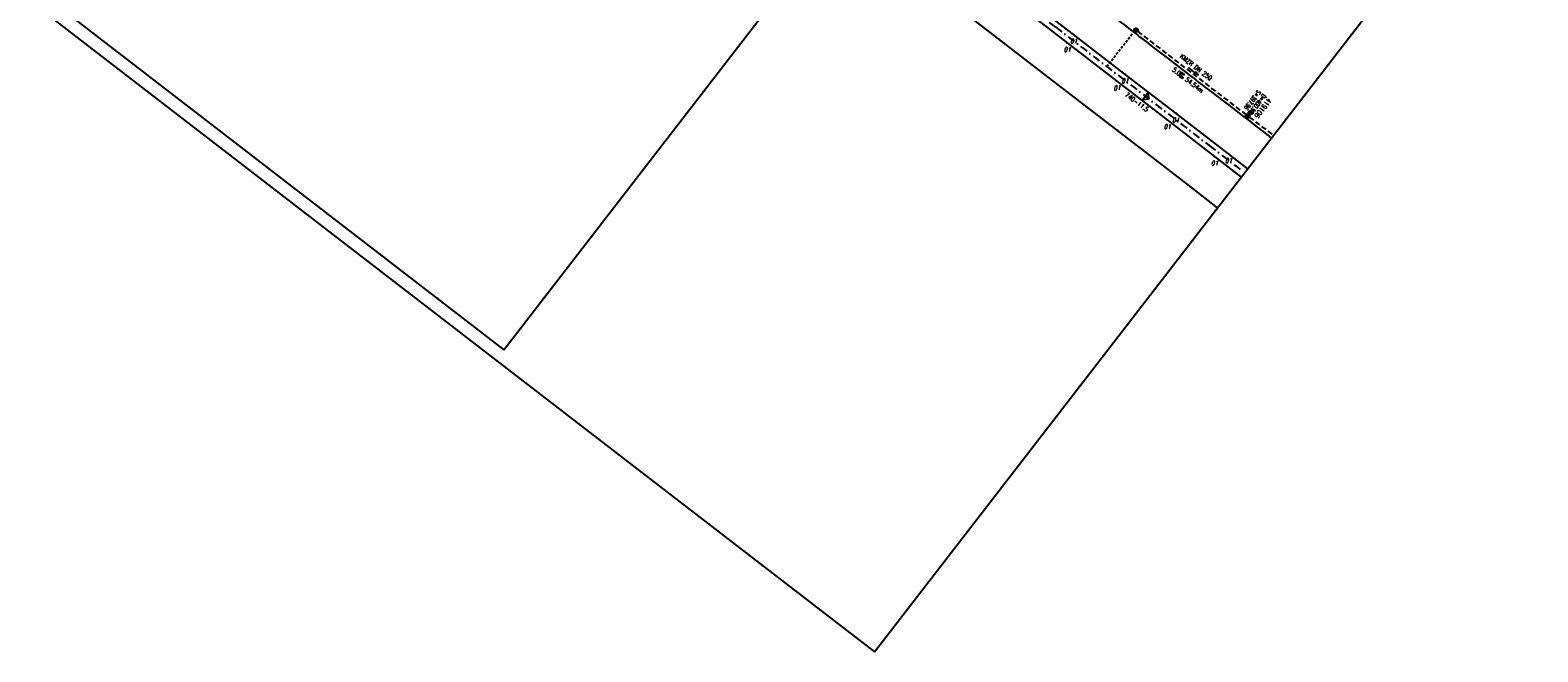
# Model space of a CAD drawing. Extents: x 448814 to 449970, y 436659 to 437685.
# Tile 14 of 18: x 449386 to 449970, y 436659 to 436900. Entities that reach past the tile are written whole.
import ezdxf
from ezdxf.enums import TextEntityAlignment as Align

# ---------------------------------------------------------------- set-up
doc = ezdxf.new("R2010")
doc.units = 0
doc.header["$LTSCALE"] = 2
doc.header["$MEASUREMENT"] = 0
for name, pattern in [('AUSGEZOGEN', [0]), ('GESTRICH-X2', [1.5, 1, -0.5]), ('GESTRICHELT', [0.75, 0.5, -0.25]), ('STRICHPT-X3', [3, 1.5, -0.75, 0, -0.75])]:
    doc.linetypes.add(name, pattern=pattern)
doc.layers.get('0').update_dxf_attribs({"linetype": 'AUSGEZOGEN'})
for name, color, linetype in [('ACHSE', 250, 'STRICHPT-X3'), ('FBR', 8, 'CONTINUOUS'), ('HEKTOM', 250, 'GESTRICHELT'), ('KANAL', 7, 'GESTRICH-X2'), ('Netzknoten_PKT', 7, 'CONTINUOUS'), ('Netzknoten_PKT-NR', 7, 'CONTINUOUS'), ('Netzknoten_SIGNATUR', 7, 'CONTINUOUS'), ('PFEIL', 7, 'CONTINUOUS'), ('PKT', 7, 'CONTINUOUS'), ('PKT-CODE', 2, 'CONTINUOUS'), ('Planeinteilung', 6, 'CONTINUOUS'), ('RAHMEN', 250, 'AUSGEZOGEN'), ('SCHACHTNR', 6, 'CONTINUOUS'), ('SCHSYMBOL', 7, 'AUSGEZOGEN'), ('TEXTO', 4, 'CONTINUOUS'), ('TEXTU', 4, 'CONTINUOUS')]:
    doc.layers.add(name, color=color, linetype=linetype)
doc.styles.add('ROMANS', font='romans.shx', dxfattribs={"width": 0.8})

# ---------------------------------------------------------------- blocks, each defined once
blk = doc.blocks.new('PKT')
at = {"color": 0}
blk.add_circle((0, 0), 0.15, dxfattribs=at)
blk.add_point((0, 0), dxfattribs=at)
blk = doc.blocks.new('Station_Netzknoten')
at = {"layer": 'Netzknoten_SIGNATUR'}
for p, q in [((-1.75, 0.5), (1.75, 0.5)), ((0, -1.5), (-1.75, 0.5)), ((0, -1.5), (1.75, 0.5))]:
    blk.add_line(p, q, dxfattribs=at)
blk.add_point((0, 0), dxfattribs=at)
blk = doc.blocks.new('1135420')
for p, q in [((1135, 297), (1135, 420)), ((1135, 0), (1135, 297)), ((0, 0), (1135, 0))]:
    blk.add_line(p, q)
at = {"layer": 'RAHMEN'}
for p, q in [((950, 5), (950, 415)), ((25, 5), (950, 5))]:
    blk.add_line(p, q, dxfattribs=at)
blk = doc.blocks.new('GST')
at = {"color": 0}
blk.add_circle((0, 0), 0.75, dxfattribs=at)
blk.add_point((0, 0), dxfattribs=at)
blk = doc.blocks.new('13')
blk.add_lwpolyline([(0.76, 1.22), (-0.75, 1.22), (-0.75, 1.8), (0.76, 1.8)], close=True)
at = {"rotation": 180}
blk.add_blockref('GST', (0, 0), dxfattribs=at)
blk = doc.blocks.new('PROM')
blk.add_line((1.57, 1.82), (0.02, 0.02))
for centre, radius in [((0.32, 1.51), 0.317), ((0.94, 0.29), 0.283), ((1.64, 0.29), 0.283)]:
    blk.add_circle(centre, radius)
blk.add_arc((0.99, 2.68), 1.03, 239.14139, 303.35492)
blk = doc.blocks.new('PFEIL2')
at = {"color": 0}
for p, q in [((0.88, 0), (-2.4, -0.01)), ((0.88, -0.27), (0.88, 0.28)), ((0.88, 0.28), (2.43, 0.01)), ((0.91, 0.27), (0.88, 0.26)), ((0.97, 0.26), (0.88, 0.25)), ((1.02, 0.25), (0.88, 0.23)), ((1.07, 0.24), (0.88, 0.21)), ((1.13, 0.23), (0.88, 0.19)), ((1.18, 0.22), (0.88, 0.17)), ((1.24, 0.21), (0.88, 0.15)), ((1.29, 0.21), (0.88, 0.14)), ((1.34, 0.2), (0.88, 0.12)), ((1.4, 0.19), (0.88, 0.1)), ((1.45, 0.18), (0.88, 0.08)), ((1.51, 0.17), (0.88, 0.06)), ((1.56, 0.16), (0.88, 0.04)), ((1.61, 0.15), (0.88, 0.02)), ((1.67, 0.14), (0.88, 0.01)), ((1.72, 0.13), (0.88, -0.01)), ((1.78, 0.12), (0.88, -0.03)), ((1.83, 0.11), (0.88, -0.05)), ((1.88, 0.1), (0.88, -0.07)), ((1.94, 0.09), (0.88, -0.09)), ((2.05, 0.08), (0.88, -0.12)), ((1.99, 0.08), (0.88, -0.11)), ((2.1, 0.07), (0.88, -0.14)), ((2.15, 0.06), (0.88, -0.16)), ((2.21, 0.05), (0.88, -0.18)), ((2.26, 0.04), (0.88, -0.2)), ((2.32, 0.03), (0.88, -0.22)), ((2.37, 0.02), (0.88, -0.23)), ((2.42, 0.01), (0.88, -0.25)), ((2.43, 0.01), (0.88, -0.27))]:
    blk.add_line(p, q, dxfattribs=at)
blk = doc.blocks.new('10')
blk.add_blockref('GST', (0, 0))

msp = doc.modelspace()

# ---------------------------------------------------------------- linework, layer by layer
at = {"layer": 'ACHSE'}
msp.add_lwpolyline([(448957.68, 437538.39, -0.000001), (448981.59, 437519.94, 0.000001), (449011.27, 437497.03, 0), (449049.14, 437467.8, 0), (449090.43, 437435.92, 0.000002), (449130.01, 437405.37, -0.000003), (449169.59, 437374.82, -0.000004), (449209.17, 437344.27, 0.000004), (449248.76, 437313.72), (449327.92, 437252.62), (449426.87, 437176.24), (449506.03, 437115.14), (449624.77, 437023.48), (449723.72, 436947.11, -0.000002), (449783.09, 436901.28, 0.000001), (449842.47, 436855.45, 0.000001), (449856.16, 436844.88, -0.000003)], format="xyb", dxfattribs=at)
at = {"layer": 'FBR'}
msp.add_lwpolyline([(449717.61, 436973.2, 0.000085), (449720.77, 436970.76, 0.000745), (449729.91, 436963.71, -0.00068), (449739.93, 436956, -0.000215), (449749.51, 436948.59, 0.000221), (449759.1, 436941.19, 0.000129), (449769.29, 436933.31, -0.000214), (449779.49, 436925.44, -0.000259), (449789.41, 436917.77, 0.000272), (449799.33, 436910.1, 0.000081), (449805.09, 436905.65, 0.000034), (449819.03, 436894.89, 0.000109), (449827.23, 436888.56, 0.000079), (449838.52, 436879.86, 0.001362), (449849.37, 436871.54, -0.001569), (449858.79, 436864.32, -0.000374), (449864.82, 436859.66, 0.000021), (449866.54, 436858.33, 0.000021)], format="xyb", dxfattribs=at)
at = {"layer": 'FBR', "flags": 128}
for points in [[(449857.37, 436846.44), (449849.95, 436852.2), (449829.51, 436867.92), (449809.88, 436883.07), (449790.02, 436898.44), (449770.45, 436913.53), (449751.35, 436928.31), (449730.42, 436944.44), (449710.56, 436959.78), (449708.72, 436961.2)], [(449845.73, 436831.36), (449835.44, 436839.31), (449818.09, 436852.68), (449797.43, 436868.63), (449778.5, 436883.19), (449759.3, 436898.03), (449738.1, 436914.41), (449719.13, 436929.08), (449703.7, 436941.04), (449697.39, 436945.92)]]:
    msp.add_lwpolyline(points, dxfattribs=at)
at = {"layer": 'FBR'}
msp.add_lwpolyline([(449706.3, 436957.94), (449713.99, 436951.98), (449729.01, 436940.42), (449749.92, 436924.24), (449768.36, 436910.01), (449787.57, 436895.18), (449806.8, 436880.35), (449826.25, 436865.34), (449844.53, 436851.19), (449854.88, 436843.21)], dxfattribs=at)
at = {"layer": 'HEKTOM'}
msp.add_line((449802.87, 436886), (449812.93, 436899.03), dxfattribs=at)
at = {"layer": 'KANAL'}
for p, q in [((449814.75, 436899.66), (449856.78, 436867.31)), ((449857.97, 436866.41), (449867.32, 436859.34))]:
    msp.add_line(p, q, dxfattribs=at)
at = {"layer": 'PKT'}
for p in [(449787.57, 436895.18), (449790.02, 436898.44), (449808.73, 436883.97), (449809.88, 436883.07), (449806.8, 436880.35), (449826.25, 436865.34), (449829.51, 436867.92), (449844.53, 436851.19), (449849.95, 436852.2)]:
    msp.add_point(p, dxfattribs=at)

# ---------------------------------------------------------------- block references
at = {"layer": 'Netzknoten_PKT', "rotation": 45.56195717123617}
msp.add_blockref('PKT', (449818.07, 436874.29), dxfattribs=at)
at = {"layer": 'Netzknoten_SIGNATUR', "rotation": 53.76274449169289}
msp.add_blockref('Station_Netzknoten', (449818.07, 436874.29), dxfattribs=at)
at = {"layer": 'PFEIL', "rotation": 322.4137000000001}
msp.add_blockref('PFEIL2', (449836.35, 436884.18), dxfattribs=at)
at = {"layer": 'Planeinteilung', "linetype": 'Continuous', "rotation": 322.3369009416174}
msp.add_blockref('1135420', (448814.48, 437352.85), dxfattribs=at)
at = {"layer": 'SCHSYMBOL', "rotation": 322.3365}
for name, p in [('10', (449814.15, 436900.12)), ('13', (449857.37, 436866.85))]:
    msp.add_blockref(name, p, dxfattribs=at)
at = {"layer": 'TEXTU', "rotation": 322.4137000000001}
msp.add_blockref('PROM', (449830.55, 436882.45), dxfattribs=at)

# ---------------------------------------------------------------- texts
at = {"layer": 'Netzknoten_PKT-NR', "style": 'ROMANS', "width": 0.75}
msp.add_text('740-11.5', height=1.8, rotation=323.12218, dxfattribs=at).set_placement((449818.17, 436868.39), align=Align.RIGHT)
at = {"layer": 'PKT-CODE', "style": 'ROMANS', "oblique": 15, "width": 0.75}
for p in [(449790.03, 436894.94), (449787.56, 436891.69), (449806.81, 436876.84), (449809.88, 436879.56), (449829.5, 436864.41), (449826.25, 436861.84), (449844.53, 436847.69), (449849.94, 436848.69)]:
    msp.add_text('01', height=1.8, dxfattribs=at).set_placement(p, align=Align.CENTER)
at = {"layer": 'SCHACHTNR', "style": 'ROMANS'}
for s, height, width, p in [('S=397.96', 1.8, 0.6, (449861.22, 436877.08)), ('D=400.98', 1.8, 0.6, (449863.22, 436875.55)), ('419106', 2, 0.7, (449865.19, 436874.02))]:
    msp.add_text(s, height=height, rotation=232.3365, dxfattribs=dict(at, width=width)).set_placement(p)
at = {"layer": 'TEXTO', "style": 'ROMANS', "width": 0.75}
msp.add_text('KMZR DN 250', height=1.8, rotation=322.4137, dxfattribs=at).set_placement((449836.79, 436885.05), align=Align.CENTER)
at = {"layer": 'TEXTU', "style": 'ROMANS', "width": 0.75}
for s, p in [('5.0', (449828, 436884.41)), ('54.54m', (449832.94, 436880.62))]:
    msp.add_text(s, height=1.8, rotation=322.4137, dxfattribs=at).set_placement(p)

doc.saveas('drawing.dxf')
